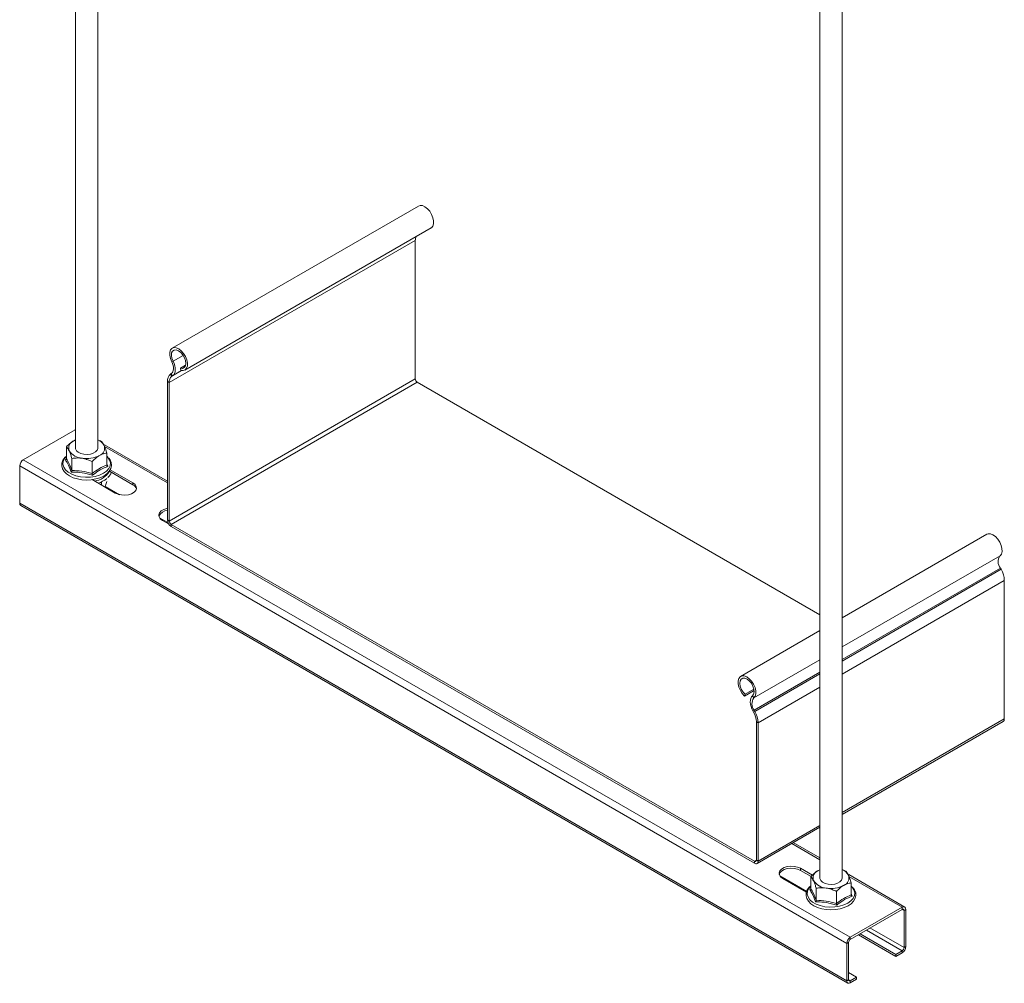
# Model space of a CAD drawing. Header units: millimetres. Extents: x 270 to 1162, y -141 to 1233.
# Tile 1 of 6: x 299 to 652, y -141 to 205. Entities that reach past the tile are written whole.
import ezdxf

# ---------------------------------------------------------------- set-up
doc = ezdxf.new("R2010")
doc.units = ezdxf.units.MM

msp = doc.modelspace()

# ---------------------------------------------------------------- linework, layer by layer
at = {"color": 7, "linetype": 'Continuous', "lineweight": 15}
for p, q in [((318.77, 421.09), (318.77, 50.98)), ((326.77, 50.98), (326.77, 421.46)), ((586.05, 266.79), (586.05, -103.33)), ((594.05, -103.33), (594.05, 267.16)), ((441.88, 137.88), (353.5, 86.86)), ((358.04, 78.98), (446.43, 130)), ((440.78, 125.51), (352.39, 74.49)), ((440.78, 125.51), (440.78, 75.83)), ((353.29, 81.97), (353.78, 82.16)), ((358.26, 80.71), (356.44, 79.65)), ((356.6, 78.85), (356.44, 79.65)), ((352.39, 74.49), (351.76, 74.85)), ((351.76, 74.85), (351.76, 25.18)), ((440.78, 75.83), (352.39, 24.81)), ((352.39, 74.49), (352.39, 24.81)), ((353.17, 77.71), (352.92, 77.56)), ((352.92, 77.56), (353.39, 76.78)), ((441.49, 74.61), (353.1, 23.58)), ((353.63, 76.94), (353.17, 77.71)), ((353.63, 76.94), (353.39, 76.78)), ((441.49, 74.61), (586.05, -8.84)), ((318.66, 57.59), (300, 46.81)), ((318.77, 57.64), (318.66, 57.59)), ((318.17, 53.63), (318.77, 53.93)), ((318.77, 53.86), (318.17, 53.63)), ((315.52, 47.15), (315.52, 51.44)), ((351.76, 39.09), (329.12, 52.16)), ((300, 46.81), (596.98, -124.63)), ((315.14, 46.8), (315.5, 47.07)), ((317.46, 42.96), (317.46, 47.26)), ((324.71, 41.84), (324.71, 46.14)), ((330.02, 44.9), (330.02, 49.2)), ((330.34, 47.7), (330.02, 48.03)), ((298.72, 44.61), (595.71, -126.84)), ((298.72, 44.61), (298.72, 31.22)), ((339.38, 37.79), (330.91, 42.68)), ((339.38, 38.52), (331.23, 43.23)), ((324.69, 39.66), (333.02, 34.85)), ((328.07, 38.86), (328.07, 37.71)), ((339.38, 37.79), (339.38, 38.52)), ((298.72, 31.22), (595.71, -140.23)), ((299.1, 30.39), (596.08, -141.05)), ((349.99, 25.05), (352.19, 23.78)), ((351.76, 25.18), (352.39, 24.81)), ((353.1, 23.58), (562.55, -97.33)), ((353.1, 23.58), (353.1, 22.85)), ((353.1, 22.85), (562.55, -98.06)), ((645.99, 20.05), (594.05, -9.93)), ((651.11, 7.47), (650.87, 7.9)), ((652.28, -46.26), (652.28, 3.42)), ((586.05, -14.55), (557.6, -30.97)), ((562.44, -36.06), (559.04, -38.02)), ((559.21, -37.4), (559.04, -38.02)), ((562.37, -35.58), (559.21, -37.4)), ((562.35, -38.71), (561.86, -37.96)), ((562.48, -43.12), (562.02, -43.36)), ((562.26, -43.8), (562.02, -43.36)), ((562.26, -43.8), (562.72, -43.56)), ((562.72, -43.56), (562.48, -43.12)), ((563.89, -47.61), (563.25, -47.24)), ((563.25, -96.92), (563.25, -47.24)), ((563.89, -97.28), (563.89, -47.61)), ((594.05, -80.51), (651.88, -47.13)), ((563.5, -98.15), (586.05, -85.13)), ((586.05, -96.16), (576.5, -90.65)), ((562.55, -98.06), (562.55, -97.33)), ((563.25, -96.92), (563.89, -97.28)), ((583.38, -102.33), (579.09, -99.86)), ((579.09, -100.59), (579.09, -99.86)), ((582.88, -102.78), (579.09, -100.59)), ((585.46, -100.67), (586.05, -100.37)), ((586.05, -100.44), (585.46, -100.67)), ((616.55, -113.77), (596.4, -102.14)), ((572.73, -103.53), (581.25, -108.45)), ((582.8, -107.16), (582.8, -102.86)), ((597.3, -109.4), (597.3, -105.1)), ((582.43, -107.51), (582.79, -107.23)), ((584.75, -111.34), (584.75, -107.04)), ((591.99, -112.46), (591.99, -108.16)), ((597.63, -106.6), (597.3, -106.27)), ((615.65, -113.86), (596.98, -124.63)), ((615.65, -114.59), (596.98, -125.37)), ((615.65, -114.59), (615.65, -113.86)), ((616.92, -114.59), (616.29, -114.96)), ((616.29, -128.35), (616.29, -114.96)), ((616.92, -127.98), (616.92, -114.59)), ((599.88, -123.7), (613.39, -131.5)), ((600.52, -123.33), (613.39, -130.76)), ((596.35, -126.47), (595.71, -126.84)), ((595.71, -126.84), (595.71, -140.23)), ((596.35, -126.47), (596.35, -139.86)), ((596.98, -124.63), (596.98, -125.37)), ((613.39, -130.76), (615.65, -129.45)), ((613.39, -131.5), (615.65, -130.19)), ((613.39, -131.5), (613.39, -130.76)), ((615.65, -130.19), (615.65, -129.45)), ((616.29, -128.35), (616.92, -127.98)), ((596.35, -137.25), (599.24, -138.92)), ((595.71, -140.23), (596.35, -139.86)), ((596.98, -140.23), (599.24, -138.92)), ((596.98, -140.97), (599.24, -139.66)), ((596.98, -140.23), (596.98, -140.97)), ((599.24, -138.92), (599.24, -139.66))]:
    msp.add_line(p, q, dxfattribs=at)
at = {"color": 8, "linetype": 'Continuous', "lineweight": 15}
for p, q in [((357.42, 84.26), (353.78, 82.16)), ((356.86, 78.79), (353.39, 76.78)), ((356.84, 78.79), (353.63, 76.94)), ((318.66, 57.59), (318.77, 57.53)), ((329.21, 51.5), (351.76, 38.48)), ((330.02, 45.37), (330.39, 44.44)), ((329.43, 37.25), (334.61, 34.26)), ((348.96, 25.97), (351.96, 24.24)), ((650.74, 12.31), (594.05, -20.41)), ((650.87, 7.9), (594.05, -24.89)), ((651.11, 7.47), (594.05, -25.47)), ((652.28, 3.42), (594.05, -30.19)), ((586.05, -25.03), (562.35, -38.71)), ((586.05, -29.51), (562.48, -43.12)), ((586.05, -30.09), (562.72, -43.56)), ((586.05, -34.81), (563.89, -47.61)), ((652.28, -46.26), (594.05, -79.87)), ((586.05, -84.49), (563.89, -97.28)), ((575.97, -90.95), (586.05, -96.77)), ((563.25, -96.92), (562.55, -97.33)), ((571.7, -102.61), (581.35, -108.18)), ((596.5, -102.8), (615.65, -113.86)), ((597.3, -108.93), (597.68, -109.87)), ((615.65, -114.59), (616.29, -114.96)), ((602.78, -122.02), (615.65, -129.45)), ((604.05, -121.29), (616.29, -128.35)), ((596.35, -139.86), (596.98, -140.23))]:
    msp.add_line(p, q, dxfattribs=at)
at = {"color": 7, "linetype": 'Continuous', "lineweight": 15, "flags": 128}
for points in [[(446.43, 130), (446.54, 130.07), (447.05, 130.65), (447.33, 131.5), (447.35, 132.54), (447.12, 133.7), (446.64, 134.88), (445.96, 135.98), (445.13, 136.92), (444.23, 137.61), (443.32, 138.01), (442.48, 138.08), (441.88, 137.88)], [(356.6, 78.85), (357.45, 78.78), (358.15, 79.04), (358.66, 79.62), (358.94, 80.47), (358.96, 81.52), (358.73, 82.67), (358.25, 83.85), (357.57, 84.96), (356.75, 85.89), (355.84, 86.59), (354.93, 86.99), (354.09, 87.06), (353.39, 86.79), (352.87, 86.21), (352.6, 85.36), (352.58, 84.31), (352.82, 83.15), (353.29, 81.97)], [(356.44, 79.65), (357.19, 79.61), (357.8, 79.9), (358.2, 80.51), (358.35, 81.36), (358.24, 82.37), (357.87, 83.43), (357.29, 84.45), (356.55, 85.3), (355.74, 85.92), (354.92, 86.22), (354.2, 86.19), (353.63, 85.82), (353.28, 85.15), (353.19, 84.26), (353.36, 83.22), (353.78, 82.16)], [(353.29, 81.97), (353.58, 81.32), (353.79, 80.66), (353.91, 80.01), (353.94, 79.4), (353.88, 78.85), (353.73, 78.38), (353.49, 77.99), (353.17, 77.71)], [(353.78, 82.16), (354.14, 81.36), (354.4, 80.55), (354.54, 79.76), (354.58, 79.01), (354.5, 78.34), (354.31, 77.75), (354.02, 77.28), (353.63, 76.94)], [(318.77, 50.98), (318.79, 50.72), (319.1, 50.05), (319.73, 49.47), (320.64, 49.02), (321.73, 48.75), (322.92, 48.67), (324.09, 48.8), (325.14, 49.12), (325.98, 49.6), (326.54, 50.21), (326.76, 50.89), (326.77, 50.98)], [(315.52, 48.12), (314.96, 47.63), (314.26, 46.66), (313.88, 45.61), (313.84, 44.56), (314.11, 43.55), (314.67, 42.6), (315.52, 41.74), (316.63, 40.98), (317.96, 40.36), (319.46, 39.9), (321.07, 39.62), (322.75, 39.52), (324.42, 39.61), (326.04, 39.89), (327.54, 40.34), (328.88, 40.96), (330.02, 41.74), (330.89, 42.65), (331.47, 43.66), (331.71, 44.72), (331.62, 45.76), (331.23, 46.74), (330.73, 47.41), (330.73, 47.41)], [(333.02, 34.85), (334.04, 34.41), (335.24, 34.15), (336.52, 34.1), (337.77, 34.25), (338.9, 34.61), (339.8, 35.13), (340.42, 35.78), (340.69, 36.5), (340.6, 37.24), (340.15, 37.93), (339.38, 38.52)], [(351.76, 29.36), (351.6, 29.32), (350.47, 28.97), (349.57, 28.45), (348.96, 27.8), (348.68, 27.08), (348.77, 26.34), (349.22, 25.65), (349.99, 25.05)], [(650.74, 12.31), (651.22, 12.94), (651.46, 13.82), (651.44, 14.89), (651.16, 16.06), (650.65, 17.23), (649.94, 18.31), (649.1, 19.22), (648.19, 19.87), (647.29, 20.22), (646.46, 20.23), (645.99, 20.05)], [(562.35, -38.71), (562.83, -38.09), (563.07, -37.2), (563.05, -36.13), (562.77, -34.97), (562.26, -33.79), (561.56, -32.71), (560.71, -31.81), (559.8, -31.16), (558.9, -30.81), (558.08, -30.79), (557.4, -31.11), (556.92, -31.74), (556.68, -32.62), (556.7, -33.69), (556.98, -34.86), (557.5, -36.04), (558.2, -37.12), (559.04, -38.02)], [(561.86, -37.96), (562.28, -37.38), (562.45, -36.55), (562.36, -35.55), (562.02, -34.48), (561.45, -33.46), (560.72, -32.59), (559.91, -31.95), (559.09, -31.62), (558.36, -31.63), (557.78, -31.97), (557.41, -32.61), (557.3, -33.49), (557.45, -34.52), (557.85, -35.58), (558.46, -36.58), (559.21, -37.4)], [(562.02, -43.36), (561.63, -42.57), (561.33, -41.76), (561.14, -40.96), (561.07, -40.19), (561.1, -39.49), (561.25, -38.87), (561.51, -38.35), (561.86, -37.96)], [(579.09, -99.86), (578.07, -99.41), (576.87, -99.16), (575.59, -99.1), (574.34, -99.26), (573.21, -99.61), (572.31, -100.14), (571.69, -100.79), (571.42, -101.51), (571.51, -102.25), (571.96, -102.94), (572.73, -103.53)], [(579.09, -100.59), (578.07, -100.15), (576.87, -99.89), (575.59, -99.84), (574.34, -99.99), (573.21, -100.35), (572.31, -100.87), (571.69, -101.52), (571.46, -102.06)], [(586.05, -103.33), (586.08, -103.58), (586.39, -104.25), (587.02, -104.83), (587.92, -105.28), (589.02, -105.56), (590.2, -105.63), (591.37, -105.5), (592.43, -105.18), (593.27, -104.7), (593.83, -104.09), (594.05, -103.41), (594.05, -103.33)], [(582.8, -106.19), (582.25, -106.67), (581.55, -107.64), (581.17, -108.69), (581.12, -109.74), (581.4, -110.75), (581.96, -111.7), (582.8, -112.56), (583.91, -113.32), (585.24, -113.95), (586.75, -114.4), (588.36, -114.68), (590.03, -114.78), (591.71, -114.69), (593.32, -114.41), (594.83, -113.96), (596.17, -113.34), (597.3, -112.56), (598.18, -111.65), (598.75, -110.64), (598.99, -109.58), (598.91, -108.54), (598.51, -107.56), (598.02, -106.89), (598.02, -106.89)]]:
    msp.add_lwpolyline(points, dxfattribs=at)
at = {"color": 8, "linetype": 'Continuous', "lineweight": 15, "flags": 128}
for points in [[(315.52, 48.03), (314.79, 47.19), (314.33, 46.19), (314.23, 45.17), (314.51, 44.15), (315.15, 43.18), (316.13, 42.32), (317.39, 41.59), (318.89, 41.03), (320.55, 40.66), (322.32, 40.5), (324.1, 40.55), (325.83, 40.82), (327.42, 41.29), (328.81, 41.94), (329.93, 42.74), (330.74, 43.66), (331.2, 44.65), (331.3, 45.68), (331.02, 46.7), (330.38, 47.66), (330.34, 47.7)], [(582.8, -106.27), (582.08, -107.11), (581.61, -108.11), (581.52, -109.14), (581.8, -110.15), (582.44, -111.12), (583.41, -111.98), (584.68, -112.71), (586.17, -113.27), (587.84, -113.64), (589.61, -113.8), (591.39, -113.75), (593.11, -113.48), (594.71, -113.01), (596.09, -112.37), (597.22, -111.56), (598.03, -110.65), (598.49, -109.65), (598.58, -108.62), (598.3, -107.6), (597.66, -106.64), (597.63, -106.6)]]:
    msp.add_lwpolyline(points, dxfattribs=at)
at = {"color": 7, "linetype": 'Continuous', "lineweight": 15}
for centre, radius, start, end in [((444.33, 125.58), 3.55, 158.5532, 181.1222), ((354.82, 75.14), 3.07, 128.0095, 185.2563), ((354.99, 74.73), 2.61, 128.0096, 185.2563), ((442.32, 75.9), 1.54, 182.6057, 237.3944), ((319.18, 50.96), 2.86, 110.742, 199.461), ((325.2, 49.84), 4.38, 28.724, 69.1087), ((321.44, 53.27), 5.93, 213.439, 266.5663), ((326.35, 50.99), 2.86, 290.742, 19.461), ((301.49, 44.48), 2.77, 122.6055, 177.3945), ((322.78, 57.18), 9.98, 260.2289, 297.3572), ((324.58, 46.35), 8.27, 286.0484, 310.535), ((338.38, 35.63), 2.38, 16.7645, 65.0299), ((299.57, 31.1), 0.857, 172.508, 236.1802), ((352.04, 24.96), 3.68, 94.46, 154.7707), ((354.67, 25.31), 2.92, 182.6055, 237.3945), ((353.93, 24.88), 1.54, 182.6057, 237.3944), ((653.79, 10.19), 3.72, 145.2372, 218.0449), ((643.7, 3.14), 8.59, 1.8776, 30.2826), ((565.4, -40.83), 3.72, 145.2372, 218.0449), ((555.96, -47.48), 7.3, 1.8781, 30.2823), ((555.31, -47.89), 8.59, 1.8776, 30.2826), ((651.38, -46.38), 0.909, 303.9803, 7.3308), ((562.82, -96.99), 0.437, 230.7953, 9.2137), ((563.07, -97.42), 0.83, 230.796, 9.2139), ((586.47, -103.34), 2.86, 110.7414, 199.4617), ((592.49, -104.46), 4.38, 28.7238, 69.1089), ((593.64, -103.31), 2.86, 290.7414, 19.4617), ((588.73, -101.03), 5.93, 213.4389, 266.5665), ((590.06, -97.12), 9.98, 260.2286, 297.3575), ((616.15, -114.47), 0.786, 350.7861, 129.2032), ((615.9, -114.9), 0.393, 350.7857, 129.2036), ((598.47, -126.96), 2.77, 122.6055, 177.3945), ((597.73, -126.53), 1.38, 122.6054, 177.3946), ((614.16, -127.86), 2.77, 302.6055, 357.3945), ((614.9, -128.29), 1.38, 302.6053, 357.3946), ((596.49, -140.36), 0.786, 170.7861, 309.2033), ((596.73, -139.93), 0.393, 170.7858, 309.2036)]:
    msp.add_arc(centre, radius, start, end, dxfattribs=at)
at = {"color": 8, "linetype": 'Continuous', "lineweight": 15}
msp.add_arc((324.91, 45.99), 6.85, 275.2271, 331.1074, dxfattribs=at)
at = {"color": 7, "linetype": 'Continuous', "lineweight": 15}
for points, knots in [([(318.17, 53.63), (318.05, 53.56), (317.21, 53.06), (316.31, 52.26), (315.58, 51.51), (315.52, 51.44)], [0, 0, 0, 0, 0.127944, 0.927356, 1, 1, 1, 1]), ([(326.77, 53.91), (326.93, 53.86), (327.39, 53.74), (327.81, 53.52), (328.07, 53.39)], [0, 0, 0, 0, 0.371407, 1, 1, 1, 1]), ([(328.07, 53.39), (328.21, 53.25), (328.48, 52.97), (328.82, 52.43), (329, 52.03), (329.04, 51.95)], [0, 0, 0, 0, 0.434794, 0.879848, 1, 1, 1, 1]), ([(316.49, 50), (316.23, 50.47), (315.9, 51.09), (315.59, 51.38), (315.52, 51.44)], [0, 0, 0, 0, 0.769007, 1, 1, 1, 1]), ([(317.46, 47.26), (317.32, 47.71), (317.05, 48.62), (316.72, 49.5), (316.53, 49.92), (316.49, 50)], [0, 0, 0, 0, 0.434794, 0.879848, 1, 1, 1, 1]), ([(329.04, 51.95), (329.3, 51.31), (329.63, 50.49), (329.94, 49.44), (330.02, 49.2)], [0, 0, 0, 0, 0.769007, 1, 1, 1, 1]), ([(315.52, 47.15), (315.51, 47.1), (315.5, 47.02), (315.42, 46.91), (315.3, 46.83), (315.2, 46.8), (315.14, 46.8), (315.14, 46.8)], [0, 0, 0, 0, 0.236169, 0.471368, 0.732416, 0.993147, 1, 1, 1, 1]), ([(317.18, 42.39), (317.1, 42.61), (316.71, 43.72), (316.03, 45.36), (315.41, 46.35), (315.14, 46.8)], [0, 0, 0, 0, 0.120964, 0.606826, 1, 1, 1, 1]), ([(315.52, 47.15), (315.83, 46.6), (316.48, 45.49), (317.13, 43.81), (317.46, 42.96)], [0, 0, 0, 0, 0.492171, 1, 1, 1, 1]), ([(321.08, 47.35), (320.13, 47.42), (318.88, 47.5), (317.73, 47.3), (317.46, 47.26)], [0, 0, 0, 0, 0.769008, 1, 1, 1, 1]), ([(324.71, 46.14), (324.2, 46.37), (323.17, 46.85), (321.93, 47.21), (321.23, 47.33), (321.08, 47.35)], [0, 0, 0, 0, 0.434794, 0.879847, 1, 1, 1, 1]), ([(327.36, 48.32), (327.25, 48.25), (326.4, 47.75), (325.51, 46.96), (324.77, 46.2), (324.71, 46.14)], [0, 0, 0, 0, 0.127944, 0.927356, 1, 1, 1, 1]), ([(330.02, 49.2), (329.79, 49.17), (328.94, 49.06), (328.03, 48.63), (327.36, 48.32)], [0, 0, 0, 0, 0.2638975, 1, 1, 1, 1]), ([(317.18, 42.39), (317.18, 42.39), (317.22, 42.43), (317.3, 42.52), (317.39, 42.67), (317.45, 42.82), (317.45, 42.91), (317.46, 42.96)], [0, 0, 0, 0, 0.006852, 0.267584, 0.528631, 0.763832, 1, 1, 1, 1]), ([(317.46, 42.96), (318.65, 42.92), (321.06, 42.82), (323.48, 42.17), (324.71, 41.84)], [0, 0, 0, 0, 0.49217, 1, 1, 1, 1]), ([(324.71, 41.84), (325.58, 42.48), (327.35, 43.78), (329.12, 44.53), (330.02, 44.9)], [0, 0, 0, 0, 0.49217, 1, 1, 1, 1]), ([(330.39, 44.44), (330.17, 44.35), (329.04, 43.94), (327.15, 43.01), (325.53, 41.77), (324.81, 41.21)], [0, 0, 0, 0, 0.120964, 0.606826, 1, 1, 1, 1]), ([(330.39, 44.44), (330.39, 44.44), (330.34, 44.46), (330.23, 44.52), (330.12, 44.64), (330.03, 44.77), (330.02, 44.86), (330.02, 44.9)], [0, 0, 0, 0, 0.0068541, 0.2675833, 0.5286336, 0.7638314, 1, 1, 1, 1]), ([(324.81, 41.21), (324.51, 41.31), (322.98, 41.78), (320.41, 42.33), (318.18, 42.37), (317.18, 42.39)], [0, 0, 0, 0, 0.120964, 0.606826, 1, 1, 1, 1]), ([(324.81, 41.21), (324.81, 41.21), (324.79, 41.26), (324.77, 41.37), (324.74, 41.53), (324.71, 41.7), (324.71, 41.79), (324.71, 41.84)], [0, 0, 0, 0, 0.0068541, 0.2675833, 0.5286336, 0.7638314, 1, 1, 1, 1]), ([(329.33, 36.98), (329.49, 37.37), (329.73, 37.96), (329.94, 38.71), (330.02, 38.95)], [0, 0, 0, 0, 0.673335, 1, 1, 1, 1]), ([(330.34, 40.3), (330.61, 40.59), (331.15, 41.19), (331.53, 41.89), (331.58, 42.27), (331.58, 42.29)], [0, 0, 0, 0, 0.4768154, 0.9712378, 1, 1, 1, 1]), ([(585.46, -100.67), (585.34, -100.74), (584.5, -101.25), (583.6, -102.04), (582.86, -102.79), (582.8, -102.86)], [0, 0, 0, 0, 0.127944, 0.927356, 1, 1, 1, 1]), ([(594.05, -100.39), (594.22, -100.44), (594.67, -100.56), (595.09, -100.78), (595.36, -100.91)], [0, 0, 0, 0, 0.371408, 1, 1, 1, 1]), ([(595.36, -100.91), (595.5, -101.05), (595.77, -101.33), (596.1, -101.88), (596.29, -102.27), (596.33, -102.35)], [0, 0, 0, 0, 0.4347916, 0.8798532, 1, 1, 1, 1]), ([(596.33, -102.35), (596.59, -102.99), (596.92, -103.81), (597.23, -104.86), (597.3, -105.1)], [0, 0, 0, 0, 0.769007, 1, 1, 1, 1]), ([(583.77, -104.3), (583.52, -103.83), (583.18, -103.21), (582.87, -102.92), (582.8, -102.86)], [0, 0, 0, 0, 0.769007, 1, 1, 1, 1]), ([(584.75, -107.04), (584.61, -106.59), (584.33, -105.68), (584, -104.8), (583.81, -104.38), (583.77, -104.3)], [0, 0, 0, 0, 0.4347952, 0.879854, 1, 1, 1, 1]), ([(594.65, -105.98), (594.53, -106.05), (593.69, -106.55), (592.79, -107.34), (592.06, -108.1), (591.99, -108.16)], [0, 0, 0, 0, 0.127944, 0.927356, 1, 1, 1, 1]), ([(597.3, -105.1), (597.08, -105.13), (596.23, -105.24), (595.32, -105.67), (594.65, -105.98)], [0, 0, 0, 0, 0.2638975, 1, 1, 1, 1]), ([(582.8, -107.16), (582.8, -107.2), (582.79, -107.28), (582.7, -107.39), (582.58, -107.47), (582.48, -107.5), (582.43, -107.51), (582.43, -107.51)], [0, 0, 0, 0, 0.236168, 0.471359, 0.732406, 0.993132, 1, 1, 1, 1]), ([(584.47, -111.91), (584.39, -111.69), (583.99, -110.58), (583.32, -108.94), (582.7, -107.95), (582.43, -107.51)], [0, 0, 0, 0, 0.120964, 0.606826, 1, 1, 1, 1]), ([(582.8, -107.16), (583.12, -107.7), (583.77, -108.82), (584.42, -110.49), (584.75, -111.34)], [0, 0, 0, 0, 0.492171, 1, 1, 1, 1]), ([(588.37, -106.95), (587.41, -106.88), (586.17, -106.8), (585.01, -107), (584.75, -107.04)], [0, 0, 0, 0, 0.7690122, 1, 1, 1, 1]), ([(591.99, -108.16), (591.49, -107.93), (590.46, -107.46), (589.22, -107.09), (588.52, -106.98), (588.37, -106.95)], [0, 0, 0, 0, 0.434788, 0.879846, 1, 1, 1, 1]), ([(591.99, -112.46), (592.87, -111.82), (594.63, -110.52), (596.4, -109.78), (597.3, -109.4)], [0, 0, 0, 0, 0.49217, 1, 1, 1, 1]), ([(597.68, -109.87), (597.68, -109.86), (597.62, -109.84), (597.52, -109.78), (597.4, -109.66), (597.32, -109.53), (597.31, -109.44), (597.3, -109.4)], [0, 0, 0, 0, 0.006868, 0.267594, 0.528641, 0.763832, 1, 1, 1, 1]), ([(584.47, -111.91), (584.47, -111.91), (584.51, -111.87), (584.59, -111.78), (584.67, -111.63), (584.73, -111.48), (584.74, -111.39), (584.75, -111.34)], [0, 0, 0, 0, 0.006852, 0.267584, 0.528631, 0.763832, 1, 1, 1, 1]), ([(592.1, -113.09), (591.79, -112.99), (590.27, -112.52), (587.7, -111.97), (585.47, -111.93), (584.47, -111.91)], [0, 0, 0, 0, 0.120966, 0.606829, 1, 1, 1, 1]), ([(584.75, -111.34), (585.93, -111.39), (588.35, -111.48), (590.77, -112.13), (591.99, -112.46)], [0, 0, 0, 0, 0.492168, 1, 1, 1, 1]), ([(592.1, -113.09), (592.1, -113.09), (592.08, -113.04), (592.05, -112.93), (592.02, -112.77), (592, -112.6), (592, -112.51), (591.99, -112.46)], [0, 0, 0, 0, 0.006868, 0.267594, 0.528641, 0.763832, 1, 1, 1, 1]), ([(597.68, -109.87), (597.45, -109.95), (596.33, -110.36), (594.43, -111.3), (592.82, -112.53), (592.1, -113.09)], [0, 0, 0, 0, 0.120964, 0.606826, 1, 1, 1, 1])]:
    msp.add_open_spline(points, degree=3, knots=knots, dxfattribs=at)

doc.saveas('drawing.dxf')
